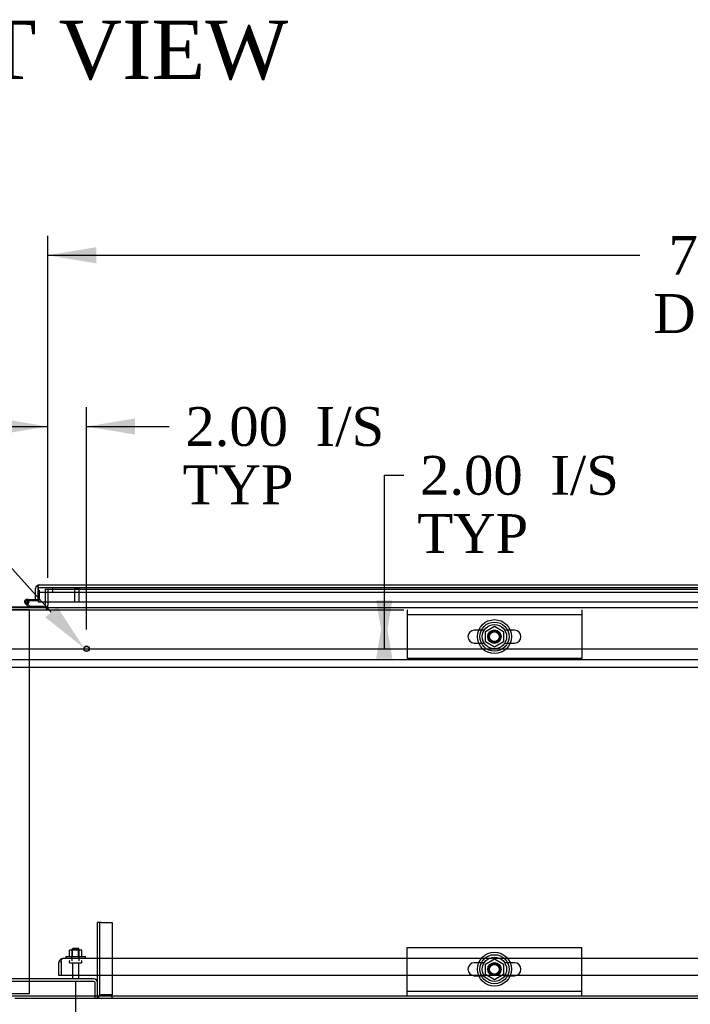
# Model space of a CAD drawing. Header units: inches. Extents: x 2 to 538, y -2 to 358.
# Tile 13 of 40: x 151 to 186, y 27 to 78. Entities that reach past the tile are written whole.
import ezdxf
from ezdxf import colors
from ezdxf.entities.mleader import LeaderData, LeaderLine
from ezdxf.enums import TextEntityAlignment as Align
from ezdxf.lldxf.tags import DXFTag
from ezdxf.math import Vec2, Vec3

# ---------------------------------------------------------------- set-up
doc = ezdxf.new("R2010")
doc.units = ezdxf.units.IN
doc.header["$MEASUREMENT"] = 0
for name, color, linetype in [('COM40146', 7, 'Continuous'), ('COM40430', 7, 'Continuous'), ('COM52839', 7, 'Continuous'), ('COM52840', 7, 'Continuous'), ('COM52841', 7, 'Continuous'), ('COM52847', 7, 'Continuous'), ('COM53520', 7, 'Continuous'), ('COM54578-80', 7, 'Continuous'), ('COM70334', 7, 'Continuous'), ('COM71127-2', 7, 'Continuous'), ('COM71133-2', 7, 'Continuous'), ('Default', 7, 'Continuous'), ('GSK11033', 7, 'Continuous'), ('NTS166105', 7, 'Continuous'), ('NTS166905', 7, 'Continuous'), ('SCS00680', 7, 'Continuous'), ('STD21878', 7, 'Continuous'), ('STD26094', 7, 'Continuous'), ('WAF25059', 7, 'Continuous'), ('WAF25362', 7, 'Continuous'), ('WAM254785', 7, 'Continuous')]:
    doc.layers.add(name, color=color, linetype=linetype)
doc.styles.add('SEACAD_Times_New_Roman', font='times.ttf')
tags = doc.linetypes.add('CENTER2', pattern=[1.125, 0.75, -0.125, 0.125, -0.125]).pattern_tags.tags
tags[10:11] = [DXFTag(74, 4), DXFTag(75, 0), DXFTag(340, '0'), DXFTag(46, 0.0), DXFTag(50, 0.0), DXFTag(44, 0.0), DXFTag(45, 0.0)]
tags[8:9] = [DXFTag(74, 4), DXFTag(75, 0), DXFTag(340, '0'), DXFTag(46, 0.0), DXFTag(50, 0.0), DXFTag(44, 0.0), DXFTag(45, 0.0)]
tags[6:7] = [DXFTag(74, 4), DXFTag(75, 0), DXFTag(340, '0'), DXFTag(46, 0.0), DXFTag(50, 0.0), DXFTag(44, 0.0), DXFTag(45, 0.0)]
tags[4:5] = [DXFTag(74, 4), DXFTag(75, 0), DXFTag(340, '0'), DXFTag(46, 0.0), DXFTag(50, 0.0), DXFTag(44, 0.0), DXFTag(45, 0.0)]
tags = doc.linetypes.add('HIDDEN2', pattern=[0.1875, 0.125, -0.0625]).pattern_tags.tags
tags[6:7] = [DXFTag(74, 4), DXFTag(75, 0), DXFTag(340, '0'), DXFTag(46, 0.0), DXFTag(50, 0.0), DXFTag(44, 0.0), DXFTag(45, 0.0)]
tags[4:5] = [DXFTag(74, 4), DXFTag(75, 0), DXFTag(340, '0'), DXFTag(46, 0.0), DXFTag(50, 0.0), DXFTag(44, 0.0), DXFTag(45, 0.0)]
doc.dimstyles.new('HAMMOND_(STH_-_540x360)', dxfattribs={"dimtxt": 2, "dimasz": 2.5, "dimexe": 1, "dimexo": 1, "dimgap": 0.5, "dimtad": 0, "dimtih": 1, "dimtoh": 1, "dimzin": 0, "dimdsep": 46, "dimtxsty": 'SEACAD_Times_New_Roman', "dimblk1": '_SE_FILLED', "dimblk2": '_SE_FILLED', "dimsah": 1, "dimcen": 1, "dimadec": 0, "dimazin": 0, "dimtfac": 0.8, "dimtofl": 0, "dimtmove": 0, "dimatfit": 3, "dimfxl": 1, "dimtolj": 1, "dimtzin": 0, "dimarcsym": 0})

# ---------------------------------------------------------------- blocks, each defined once
blk = doc.blocks.new('SEANNOT_GROUP5')
at = {"layer": 'Default', "color": 7, "linetype": 'CENTER2'}
blk.add_line((78.082, 45.589), (223.095, 45.589), dxfattribs=at)
blk = doc.blocks.new('SE1')
at = {"layer": 'COM40146', "color": 7, "linetype": 'HIDDEN2'}
for p, q in [((153.213, 29.528), (153.163, 29.579)), ((153.213, 29.401), (153.213, 29.579)), ((153.213, 29.528), (153.213, 29.401)), ((153.338, 29.651), (222.838, 29.651)), ((153.338, 29.651), (153.338, 29.651)), ((153.338, 29.651), (153.338, 29.651)), ((153.088, 29.401), (153.088, 28.776)), ((153.213, 29.401), (153.213, 29.401)), ((153.213, 29.401), (153.213, 28.776)), ((153.213, 29.401), (153.213, 28.776)), ((153.088, 28.776), (153.213, 28.776)), ((153.213, 28.776), (222.963, 28.776))]:
    blk.add_line(p, q, dxfattribs=at)
for start, end in [(134.5601, 180), (90.1219, 134.5601), (90, 90.0436)]:
    blk.add_arc((153.338, 29.401), 0.25, start, end, dxfattribs=at)
blk.add_open_spline([(153.213, 29.579), (153.234, 29.601), (153.255, 29.62), (153.297, 29.644), (153.317, 29.65), (153.338, 29.651)], degree=3, knots=[0, 0, 0, 0, 0.5, 0.5, 1, 1, 1, 1], dxfattribs=at)
at = {"layer": 'COM40430', "color": 7, "linetype": 'HIDDEN2'}
for p, q in [((155.088, 27.774), (155.088, 31.495)), ((155.213, 31.495), (155.088, 31.495)), ((155.213, 27.774), (155.213, 31.495)), ((155.273, 31.495), (155.213, 31.495)), ((155.273, 31.495), (155.838, 31.495)), ((155.838, 31.495), (155.838, 27.774)), ((155.213, 27.774), (155.273, 27.774)), ((155.838, 27.774), (155.273, 27.774))]:
    blk.add_line(p, q, dxfattribs=at)
at = {"layer": 'COM40430', "color": 7, "linetype": 'Continuous'}
for q in [(155.273, 27.589), (155.838, 27.714)]:
    blk.add_line((155.838, 27.589), q, dxfattribs=at)
at = {"layer": 'COM40430', "color": 7, "linetype": 'HIDDEN2'}
for radius, end in [(0.185, 198.9246), (0.06, 270)]:
    blk.add_arc((155.273, 27.774), radius, 180, end, dxfattribs=at)
at = {"layer": 'COM40430', "color": 7, "linetype": 'Continuous'}
blk.add_arc((155.273, 27.774), 0.185, 198.9246, 270, dxfattribs=at)
at = {"layer": 'COM52839', "color": 7, "linetype": 'HIDDEN2'}
for q in [(152.401, 48.001), (152.526, 48.651)]:
    blk.add_line((152.401, 48.651), q, dxfattribs=at)
at = {"layer": 'COM52839', "color": 7, "linetype": 'Continuous'}
blk.add_line((152.401, 48.001), (152.401, 47.774), dxfattribs=at)
at = {"layer": 'COM52839', "color": 7, "linetype": 'HIDDEN2'}
for radius, end in [(0.185, 352.8497), (0.06, 337.4313)]:
    blk.add_arc((152.341, 47.774), radius, 270, end, dxfattribs=at)
at = {"layer": 'COM52839', "color": 7, "linetype": 'Continuous'}
for radius, start in [(0.06, 337.4313), (0.185, 352.8497)]:
    blk.add_arc((152.341, 47.774), radius, start, 0, dxfattribs=at)
at = {"layer": 'COM52840', "color": 7, "linetype": 'HIDDEN2'}
for p, q in [((171.026, 47.589), (171.026, 47.339)), ((171.026, 47.339), (171.026, 45.089)), ((180.026, 47.339), (171.026, 47.339)), ((180.026, 47.589), (180.026, 47.339)), ((180.026, 47.339), (180.026, 45.089)), ((180.026, 45.089), (171.026, 45.089)), ((171.026, 27.964), (171.026, 30.214)), ((171.026, 30.214), (180.026, 30.214)), ((180.026, 27.964), (180.026, 30.214)), ((171.026, 27.714), (171.026, 27.964)), ((171.026, 27.964), (180.026, 27.964)), ((180.026, 27.714), (180.026, 27.964))]:
    blk.add_line(p, q, dxfattribs=at)
for centre in [(175.526, 46.214), (175.526, 29.089)]:
    blk.add_circle(centre, 0.344, dxfattribs=at)
at = {"layer": 'COM52841', "color": 7, "linetype": 'HIDDEN2'}
for p, q in [((154.903, 28.589), (146.273, 28.589)), ((154.903, 28.464), (146.273, 28.464)), ((154.963, 27.589), (154.963, 28.404)), ((155.088, 27.589), (155.088, 27.774))]:
    blk.add_line(p, q, dxfattribs=at)
for radius in [0.185, 0.06]:
    blk.add_arc((154.903, 28.404), radius, 0, 90, dxfattribs=at)
at = {"layer": 'COM52847', "color": 7, "linetype": 'Continuous'}
for p, q in [((151.901, 48.129), (151.901, 48.691)), ((152.026, 48.773), (151.976, 48.84)), ((152.026, 48.691), (152.026, 48.84)), ((152.026, 48.773), (152.026, 48.691)), ((152.026, 48.691), (152.026, 48.691)), ((152.026, 48.691), (152.026, 48.001)), ((152.086, 48.876), (152.085, 48.876)), ((152.086, 48.876), (187.591, 48.876)), ((152.086, 48.876), (152.086, 48.876)), ((152.026, 48.129), (152.026, 48.501)), ((151.901, 48.129), (152.026, 48.129)), ((152.026, 48.001), (187.591, 48.001))]:
    blk.add_line(p, q, dxfattribs=at)
for start, end in [(126.194, 180), (90.1208, 126.194), (90, 90.0589)]:
    blk.add_arc((152.086, 48.691), 0.185, start, end, dxfattribs=at)
blk.add_open_spline([(152.026, 48.84), (152.036, 48.851), (152.046, 48.86), (152.061, 48.869), (152.066, 48.872), (152.076, 48.875), (152.081, 48.876), (152.086, 48.876)], degree=3, knots=[0, 0, 0, 0, 0.5, 0.5, 0.75, 0.75, 1, 1, 1, 1], dxfattribs=at)
at = {"layer": 'COM53520', "color": 7, "linetype": 'HIDDEN2'}
for p, q in [((221.901, 45.026), (115.901, 45.026)), ((115.901, 44.651), (221.901, 44.651))]:
    blk.add_line(p, q, dxfattribs=at)
at = {"layer": 'COM54578-80', "color": 7, "linetype": 'HIDDEN2'}
for p, q in [((152.026, 48.616), (152.088, 48.616)), ((152.088, 48.616), (152.088, 48.092)), ((151.383, 47.999), (151.383, 48.024)), ((151.433, 48.074), (151.458, 48.074)), ((151.458, 47.949), (151.433, 47.949)), ((151.446, 48.067), (151.549, 48.067)), ((151.562, 48.022), (151.501, 48.017)), ((151.508, 48.024), (151.508, 47.999)), ((152.063, 48.067), (152.026, 48.067))]:
    blk.add_line(p, q, dxfattribs=at)
at = {"layer": 'COM54578-80', "color": 7, "linetype": 'Continuous'}
for p, q in [((151.578, 47.714), (151.367, 47.925)), ((151.41, 47.97), (151.604, 47.776)), ((151.513, 48.129), (151.446, 48.129)), ((151.563, 48.012), (151.501, 48.012)), ((151.513, 48.129), (151.901, 48.129)), ((151.549, 48.067), (151.569, 48.067)), ((152.026, 48.067), (151.569, 48.067)), ((151.604, 47.776), (152.298, 47.776)), ((152.298, 47.776), (152.298, 47.714))]:
    blk.add_line(p, q, dxfattribs=at)
blk.add_circle((151.446, 48.012), 0.05, dxfattribs=at)
for radius, start, end in [(0.117, 0, 227.608), (0.055, 0, 228.8041), (0.055, 228.8041, 0), (0.117, 287.0274, 0), (0.135, 24.0421, 60.0736)]:
    blk.add_arc((151.446, 48.012), radius, start, end, dxfattribs=at)
at = {"layer": 'COM54578-80', "color": 7, "linetype": 'HIDDEN2'}
for centre, radius, start, end in [((151.446, 48.012), 0.117, 227.608, 287.0274), ((151.433, 48.024), 0.05, 90, 180), ((151.433, 47.999), 0.05, 180, 270), ((151.458, 48.024), 0.05, 0, 90), ((151.458, 47.999), 0.05, 270, 0), ((152.063, 48.092), 0.025, 270, 0)]:
    blk.add_arc(centre, radius, start, end, dxfattribs=at)
at = {"layer": 'COM70334', "color": 7, "linetype": 'HIDDEN2'}
for p, q in [((151.588, 47.589), (149.588, 47.589)), ((151.588, 27.839), (151.588, 47.589)), ((149.588, 27.839), (151.588, 27.839))]:
    blk.add_line(p, q, dxfattribs=at)
at = {"layer": 'COM71127-2', "color": 7, "linetype": 'Continuous'}
blk.add_line((209.338, 27.589), (150.838, 27.589), dxfattribs=at)
at = {"layer": 'COM71133-2', "color": 7, "linetype": 'HIDDEN2'}
for p, q in [((152.526, 48.651), (223.276, 48.651)), ((152.526, 48.651), (152.526, 48.001)), ((151.541, 47.751), (152.298, 47.751))]:
    blk.add_line(p, q, dxfattribs=at)
at = {"layer": 'COM71133-2', "color": 7, "linetype": 'Continuous'}
for p, q in [((150.588, 47.751), (151.541, 47.751)), ((150.588, 47.714), (223.276, 47.714)), ((152.298, 47.751), (152.526, 47.751)), ((152.526, 48.001), (152.526, 47.839)), ((152.526, 47.751), (152.526, 47.839)), ((150.588, 27.714), (225.026, 27.714))]:
    blk.add_line(p, q, dxfattribs=at)
at = {"layer": 'GSK11033', "color": 7, "linetype": 'Continuous'}
for p, q in [((152.026, 48.501), (152.026, 48.751)), ((152.026, 48.751), (152.026, 48.751)), ((152.026, 48.501), (152.026, 48.501))]:
    blk.add_line(p, q, dxfattribs=at)
at = {"layer": 'GSK11033', "color": 7, "linetype": 'HIDDEN2'}
for p, q in [((152.026, 48.751), (187.591, 48.751)), ((152.776, 48.751), (152.776, 48.501)), ((152.026, 48.501), (187.591, 48.501))]:
    blk.add_line(p, q, dxfattribs=at)
at = {"layer": 'NTS166105', "color": 7, "linetype": 'HIDDEN2'}
for p, q in [((153.809, 30.067), (153.647, 30.067)), ((153.647, 29.747), (153.647, 30.067)), ((154.118, 30.067), (153.809, 30.067)), ((153.809, 29.747), (153.809, 30.067)), ((154.279, 30.067), (154.118, 30.067)), ((154.118, 29.747), (154.118, 30.067)), ((154.279, 29.747), (154.279, 30.067))]:
    blk.add_line(p, q, dxfattribs=at)
at = {"layer": 'NTS166905', "color": 7, "linetype": 'HIDDEN2'}
for p, q in [((175.061, 46.477), (175.526, 46.749)), ((175.526, 46.749), (175.991, 46.477)), ((175.061, 45.951), (175.061, 46.477)), ((175.991, 46.477), (175.991, 45.951)), ((175.521, 45.676), (175.061, 45.951)), ((175.991, 45.951), (175.521, 45.676)), ((175.061, 29.352), (175.526, 29.624)), ((175.526, 29.624), (175.991, 29.352)), ((175.061, 28.826), (175.061, 29.352)), ((175.991, 29.352), (175.991, 28.826)), ((175.521, 28.551), (175.061, 28.826)), ((175.991, 28.826), (175.521, 28.551))]:
    blk.add_line(p, q, dxfattribs=at)
for centre in [(175.526, 46.214), (175.526, 29.089)]:
    blk.add_circle(centre, 0.263, dxfattribs=at)
at = {"layer": 'SCS00680', "color": 7, "linetype": 'HIDDEN2'}
for p, q in [((174.996, 46.545), (174.49, 46.545)), ((176.561, 46.545), (176.056, 46.545)), ((174.49, 45.882), (174.996, 45.882)), ((176.056, 45.882), (176.561, 45.882)), ((174.996, 29.42), (174.49, 29.42)), ((176.561, 29.42), (176.056, 29.42)), ((174.49, 28.757), (174.996, 28.757)), ((176.056, 28.757), (176.561, 28.757))]:
    blk.add_line(p, q, dxfattribs=at)
for centre, radius in [((175.526, 46.214), 0.625), ((175.526, 46.214), 0.312), ((175.526, 46.214), 0.252), ((175.526, 29.089), 0.625), ((175.526, 29.089), 0.312), ((175.526, 29.089), 0.252)]:
    blk.add_circle(centre, radius, dxfattribs=at)
for centre, start, end in [((174.49, 46.214), 90, 270), ((176.561, 46.214), 270, 90), ((174.49, 29.089), 90, 270), ((176.561, 29.089), 270, 90)]:
    blk.add_arc(centre, 0.331, start, end, dxfattribs=at)
at = {"layer": 'STD21878', "color": 7, "linetype": 'HIDDEN2'}
for p, q in [((153.885, 48.751), (153.885, 48.719)), ((154.166, 48.719), (153.885, 48.719)), ((153.901, 48.719), (153.901, 48.001)), ((154.151, 48.001), (154.151, 48.719)), ((154.166, 48.719), (154.166, 48.751))]:
    blk.add_line(p, q, dxfattribs=at)
for radius in [0.141, 0.125]:
    blk.add_circle((154.526, 45.589), radius, dxfattribs=at)
at = {"layer": 'STD26094', "color": 7, "linetype": 'HIDDEN2'}
for p, q in [((153.813, 30.151), (153.776, 30.113)), ((153.776, 30.113), (154.151, 30.113)), ((153.776, 30.113), (153.776, 29.526)), ((154.113, 30.151), (153.813, 30.151)), ((154.151, 30.113), (154.113, 30.151)), ((154.151, 29.526), (154.151, 30.113)), ((153.638, 29.496), (153.638, 29.456)), ((153.668, 29.426), (154.258, 29.426)), ((153.798, 29.426), (153.798, 28.649)), ((154.128, 28.649), (154.128, 29.426)), ((154.288, 29.456), (154.288, 29.496))]:
    blk.add_line(p, q, dxfattribs=at)
for centre, radius, start, end in [((153.668, 29.496), 0.03, 90, 180), ((153.668, 29.456), 0.03, 180, 270), ((154.258, 29.496), 0.03, 0, 90), ((154.258, 29.456), 0.03, 270, 0), ((153.858, 28.649), 0.06, 180, 270), ((154.068, 28.649), 0.06, 270, 0)]:
    blk.add_arc(centre, radius, start, end, dxfattribs=at)
at = {"layer": 'WAF25059', "color": 7, "linetype": 'HIDDEN2'}
for p, q in [((153.463, 29.747), (154.463, 29.747)), ((153.463, 29.747), (153.463, 29.651)), ((154.463, 29.651), (154.463, 29.747))]:
    blk.add_line(p, q, dxfattribs=at)
at = {"layer": 'WAF25362', "color": 7, "linetype": 'HIDDEN2'}
for centre, radius in [((175.526, 46.214), 0.875), ((175.526, 46.214), 0.344), ((175.526, 29.089), 0.875), ((175.526, 29.089), 0.344)]:
    blk.add_circle(centre, radius, dxfattribs=at)
at = {"layer": 'WAM254785', "color": 7, "linetype": 'HIDDEN2'}
for centre, radius in [((175.526, 46.214), 0.75), ((175.526, 46.214), 0.312), ((175.526, 29.089), 0.75), ((175.526, 29.089), 0.312)]:
    blk.add_circle(centre, radius, dxfattribs=at)
blk = doc.blocks.new('DMBLK3552')
at = {"layer": 'Default', "linetype": 'Continuous'}
for points in [[(156.463, 22.648), (156.463, 23.482), (153.963, 23.065)], [(185.588, 22.648), (188.088, 23.065), (185.588, 23.482)]]:
    blk.add_hatch(color=7, dxfattribs=at).paths.add_polyline_path(points)
at = {"layer": 'Default', "color": 7, "linetype": 'Continuous'}
for p, q in [((153.963, 28.426), (153.963, 22.065)), ((188.088, 28.426), (188.088, 22.065)), ((166.913, 23.065), (153.963, 23.065)), ((188.088, 23.065), (175.138, 23.065))]:
    blk.add_line(p, q, dxfattribs=at)
at = {"layer": 'Default', "color": 7, "linetype": 'Continuous', "style": 'SEACAD_Times_New_Roman'}
blk.add_text('34.13', height=2, dxfattribs=at).set_placement((167.613, 24.065), align=Align.TOP_LEFT)
blk = doc.blocks.new('_SE_FILLED')
at = {"color": 0}
blk.add_line((0, 0), (-1, 0), dxfattribs=at)
blk.add_solid([(0, 0), (-1, -0.1665), (-1, 0.1665), (0, 0)], dxfattribs=at)
blk = doc.blocks.new('DMBLK3555')
at = {"layer": 'Default', "linetype": 'Continuous'}
for points in [[(150.026, 57.452), (150.026, 56.618), (152.526, 57.035)], [(157.026, 57.452), (154.526, 57.035), (157.026, 56.618)]]:
    blk.add_hatch(color=7, dxfattribs=at).paths.add_polyline_path(points)
at = {"layer": 'Default', "color": 7, "linetype": 'Continuous'}
for p, q in [((152.526, 49.245), (152.526, 58.035)), ((154.526, 46.589), (154.526, 58.035)), ((147.526, 57.035), (152.526, 57.035)), ((154.526, 57.035), (157.772, 57.035)), ((157.772, 57.035), (158.772, 57.035))]:
    blk.add_line(p, q, dxfattribs=at)
at = {"layer": 'Default', "color": 7, "linetype": 'Continuous', "style": 'SEACAD_Times_New_Roman'}
for s, p in [('2.00', (159.614, 58.035)), ('I/S', (166.322, 58.035)), ('TYP', (159.472, 55.035))]:
    blk.add_text(s, height=2, dxfattribs=at).set_placement(p, align=Align.TOP_LEFT)
blk = doc.blocks.new('DMBLK3556')
at = {"layer": 'Default', "linetype": 'Continuous'}
for points in [[(155.026, 66.268), (152.526, 65.852), (155.026, 65.435)], [(220.776, 66.268), (220.776, 65.435), (223.276, 65.852)]]:
    blk.add_hatch(color=7, dxfattribs=at).paths.add_polyline_path(points)
at = {"layer": 'Default', "color": 7, "linetype": 'Continuous'}
for p, q in [((152.526, 49.245), (152.526, 66.852)), ((223.276, 49.245), (223.276, 66.852)), ((152.526, 65.852), (183.006, 65.852)), ((192.795, 65.852), (223.276, 65.852))]:
    blk.add_line(p, q, dxfattribs=at)
at = {"layer": 'Default', "color": 7, "linetype": 'Continuous', "style": 'SEACAD_Times_New_Roman'}
for s, p in [('70.75', (184.488, 66.852)), ('DOOR', (183.706, 63.852))]:
    blk.add_text(s, height=2, dxfattribs=at).set_placement(p, align=Align.TOP_LEFT)
blk = doc.blocks.new('DMBLK3569')
at = {"layer": 'Default', "linetype": 'Continuous'}
for points in [[(170.271, 48.089), (169.438, 48.089), (169.855, 45.589)], [(170.271, 45.089), (169.855, 47.589), (169.438, 45.089)]]:
    blk.add_hatch(color=7, dxfattribs=at).paths.add_polyline_path(points)
at = {"layer": 'Default', "color": 7, "linetype": 'Continuous'}
for p, q in [((169.855, 54.522), (170.855, 54.522)), ((169.855, 54.522), (169.855, 45.589)), ((149.836, 47.589), (170.855, 47.589)), ((155.526, 45.589), (170.855, 45.589))]:
    blk.add_line(p, q, dxfattribs=at)
at = {"layer": 'Default', "color": 7, "linetype": 'Continuous', "style": 'SEACAD_Times_New_Roman'}
for s, p in [('2.00', (171.697, 55.522)), ('I/S', (178.405, 55.522)), ('TYP', (171.555, 52.522))]:
    blk.add_text(s, height=2, dxfattribs=at).set_placement(p, align=Align.TOP_LEFT)

msp = doc.modelspace()

# ---------------------------------------------------------------- block references
at = {"layer": 'Default'}
for name in ['SE1', 'SEANNOT_GROUP5']:
    msp.add_blockref(name, (0, 0), dxfattribs=at)

# ---------------------------------------------------------------- texts
at = {"layer": 'Default', "color": 7, "linetype": 'Continuous', "style": 'SEACAD_Times_New_Roman'}
msp.add_text('FRONT VIEW', height=3, dxfattribs=at).set_placement((137.098, 77.929), align=Align.TOP_LEFT)

# ---------------------------------------------------------------- dimensions: what is measured, and where the dimension line sits
at = {"layer": 'Default', "color": 7, "linetype": 'Continuous'}
for base, p1, p2, angle, text, picture, middle in [((152.526, 65.852), (152.526, 48.245), (223.276, 48.245), 0, '\\A1;<>\\PDOOR', 'DMBLK3556', (187.901, 65.852)), ((188.088241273, 23.064898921), (188.088241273, 29.425539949), (153.963241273, 29.425539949), 180, '\\A1;<>', 'DMBLK3552', (171.02574174, 23.064898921))]:
    dim = msp.add_linear_dim(base=base, p1=p1, p2=p2, angle=angle, text=text, dimstyle='HAMMOND_(STH_-_540x360)', dxfattribs=at)
    dim.commit()
    dim.dimension.update_dxf_attribs({"geometry": picture, "text_midpoint": middle, "dimtype": 161})
dim = msp.add_linear_dim(base=(154.526, 57.035), p1=(152.526, 48.245), p2=(154.526, 45.589), text='\\A1;<> I/S\\PTYP', dimstyle='HAMMOND_(STH_-_540x360)', override={"dimtmove": 1}, dxfattribs=at)
dim.commit()
dim.dimension.update_dxf_attribs({"geometry": 'DMBLK3555', "text_midpoint": (158.772, 57.035), "dimtype": 160})
dim = msp.add_linear_dim(base=(169.855, 45.589), p1=(148.836, 47.589), p2=(154.526, 45.589), angle=90, text='\\A1;<> I/S\\PTYP', dimstyle='HAMMOND_(STH_-_540x360)', override={"dimtmove": 1}, dxfattribs=at)
dim.commit()
dim.dimension.update_dxf_attribs({"geometry": 'DMBLK3569', "text_midpoint": (170.855, 54.522), "dimtype": 160})

# ---------------------------------------------------------------- leaders
ml = msp.add_multileader_mtext('Standard', dxfattribs=at)
ml.set_content('{\\pxsm0.9;\\fTimes New Roman|b0||i0||c0|p34;\\W1.;GROUND STUD\\PBODY\\P}', color=7)
ml.set_leader_properties()
ml.build(insert=Vec2(0, 0))
ml.multileader.update_dxf_attribs({"dogleg_length": 0, "arrow_head_size": 2.5})
ctx = ml.context
ctx.base_point, ctx.char_height, ctx.arrow_head_size, ctx.landing_gap_size = Vec3(120.362, 58.319), 2, 2.5, 0.7
ctx.text_align_type = 1
notes = []
notes.append((ctx, [(0, (1, 1, 0), (142.033, 59.229), (-1, 0), 0, [(0, [(154.393, 45.633)], 0, [])])]))
ctx.mtext.insert, ctx.mtext.alignment = Vec3(130.892, 60.251), 2
for ctx, leaders in notes:
    for number, flags, end, landing, length, lines in leaders:
        leader = LeaderData()
        leader.index, (leader.has_last_leader_line, leader.has_dogleg_vector, leader.attachment_direction) = number, flags
        leader.last_leader_point, leader.dogleg_vector, leader.dogleg_length = Vec3(end), Vec3(landing), length
        for number, points, colour, breaks in lines:
            line = LeaderLine()
            line.index, line.vertices, line.color, line.breaks = number, Vec3.list(points), colors.encode_raw_color(colour), breaks
            leader.lines.append(line)
        ctx.leaders.append(leader)

doc.saveas('drawing.dxf')
